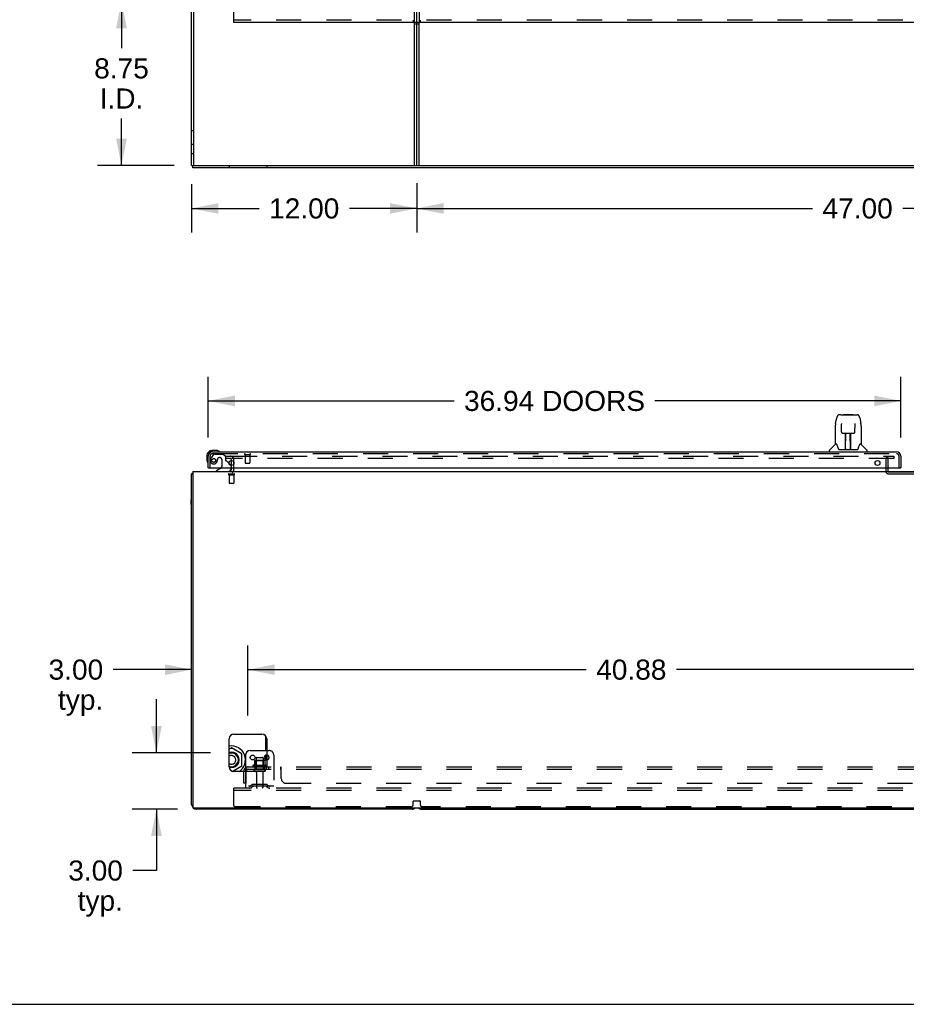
# Model space of a CAD drawing. Header units: inches. Extents: x 0 to 243, y 0 to 157.
# Tile 2 of 27: x 68 to 115, y 0 to 53. Entities that reach past the tile are written whole.
import ezdxf

# ---------------------------------------------------------------- set-up
doc = ezdxf.new("R2010")
doc.units = ezdxf.units.IN
doc.header["$LTSCALE"] = 13.357143
doc.header["$MEASUREMENT"] = 0
doc.linetypes.add('HIDDEN', pattern=[0.2, 0.1, -0.1])
doc.layers.get('0').update_dxf_attribs({"linetype": 'CONTINUOUS'})
for name, color, linetype in [('DEFAULT_2', 8, 'HIDDEN'), ('DIMENSIONS', 7, 'CONTINUOUS'), ('DOOR_3_ASSEMBLY', 7, 'CONTINUOUS'), ('SUBPANELS', 7, 'CONTINUOUS')]:
    doc.layers.add(name, color=color, linetype=linetype)
doc.styles.get("Standard").update_dxf_attribs({"font": 'arial.ttf'})
doc.dimstyles.new('DIMSTYLE_1', dxfattribs={"dimtxt": 1.071429, "dimasz": 1.428571, "dimexe": 0.09, "dimexo": 0.07, "dimgap": 0.0375, "dimtad": 0, "dimtih": 1, "dimtoh": 1, "dimzin": 4, "dimdsep": 46, "dimtxsty": 'Standard', "dimblk": '_FILLED', "dimblk1": '_FILLED', "dimblk2": '_FILLED', "dimcen": 0.09, "dimazin": 1, "dimtfac": 1, "dimtdec": 3, "dimtofl": 0, "dimtmove": 0, "dimatfit": 3, "dimldrblk": '_FILLED', "dimfxl": 0, "dimtolj": 1, "dimtzin": 4, "dimarcsym": 0})

# ---------------------------------------------------------------- blocks, each defined once
blk = doc.blocks.new('_FILLED')
at = {"color": 0, "linetype": 'ByBlock'}
blk.add_solid([(0, 0), (-1, 0.2), (-1, -0.2)], dxfattribs=at)
blk = doc.blocks.new('*D3')
at = {"layer": 'DIMENSIONS', "color": 2, "linetype": 'Continuous'}
for p, q in [((89.166, 43.785), (89.166, 41.151)), ((136.166, 43.788), (136.166, 41.151)), ((89.166, 42.437), (110.258, 42.437)), ((136.166, 42.437), (115.073, 42.437))]:
    blk.add_line(p, q, dxfattribs=at)
at = {"layer": 'DIMENSIONS', "color": 2, "linetype": 'Continuous', "xscale": 1.4285714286, "yscale": 1.4285714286, "zscale": 1.4285714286, "rotation": 180}
blk.add_blockref('_FILLED', (89.166, 42.437), dxfattribs=at)
at = {"layer": 'DIMENSIONS', "color": 2, "linetype": 'Continuous', "xscale": 1.4285714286, "yscale": 1.4285714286, "zscale": 1.4285714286}
blk.add_blockref('_FILLED', (136.166, 42.437), dxfattribs=at)
at = {"layer": 'DIMENSIONS', "color": 2, "linetype": 'Continuous', "insert": (112.666, 42.973), "char_height": 1.0714, "width": 3.74403, "attachment_point": 2, "line_spacing_factor": 0.9}
blk.add_mtext('47.00', dxfattribs=at)
blk = doc.blocks.new('*D6')
at = {"layer": 'DIMENSIONS', "color": 2, "linetype": 'Continuous'}
for p, q in [((79.957, 53.475), (72.141, 53.475)), ((73.427, 53.475), (73.427, 50.977)), ((73.427, 44.725), (73.427, 47.227)), ((76.228, 44.725), (72.141, 44.725))]:
    blk.add_line(p, q, dxfattribs=at)
at = {"layer": 'DIMENSIONS', "color": 2, "linetype": 'Continuous', "xscale": 1.4285714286, "yscale": 1.4285714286, "zscale": 1.4285714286}
for p, rotation in [((73.427, 53.475), 90), ((73.427, 44.725), 270)]:
    blk.add_blockref('_FILLED', p, dxfattribs=dict(at, rotation=rotation))
at = {"layer": 'DIMENSIONS', "color": 2, "linetype": 'Continuous', "insert": (73.427, 50.441), "char_height": 1.0714, "width": 2.91158, "attachment_point": 2, "line_spacing_factor": 0.9}
blk.add_mtext('8.75\\PI.D.', dxfattribs=at)
blk = doc.blocks.new('*D10')
at = {"layer": 'DIMENSIONS', "color": 2, "linetype": 'Continuous'}
for p, q in [((78.041, 30.219), (78.041, 33.46)), ((114.978, 30.219), (114.978, 33.46)), ((78.041, 32.174), (91.154, 32.174)), ((114.978, 32.174), (101.865, 32.174))]:
    blk.add_line(p, q, dxfattribs=at)
at = {"layer": 'DIMENSIONS', "color": 2, "linetype": 'Continuous', "xscale": 1.4285714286, "yscale": 1.4285714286, "zscale": 1.4285714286, "rotation": 180}
blk.add_blockref('_FILLED', (78.041, 32.174), dxfattribs=at)
at = {"layer": 'DIMENSIONS', "color": 2, "linetype": 'Continuous', "xscale": 1.4285714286, "yscale": 1.4285714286, "zscale": 1.4285714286}
blk.add_blockref('_FILLED', (114.978, 32.174), dxfattribs=at)
at = {"layer": 'DIMENSIONS', "color": 2, "linetype": 'Continuous', "insert": (96.51, 32.71), "char_height": 1.07143, "width": 9.63887, "attachment_point": 2, "line_spacing_factor": 0.9}
blk.add_mtext('36.94 DOORS', dxfattribs=at)
blk = doc.blocks.new('*D20')
at = {"layer": 'DIMENSIONS', "color": 2, "linetype": 'Continuous'}
for p, q in [((80.166, 15.408), (80.166, 19.132)), ((77.166, 17.846), (72.99, 17.846)), ((80.166, 17.846), (83.023, 17.846))]:
    blk.add_line(p, q, dxfattribs=at)
at = {"layer": 'DIMENSIONS', "color": 2, "linetype": 'Continuous', "xscale": 1.4285714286, "yscale": 1.4285714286, "zscale": 1.4285714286}
blk.add_blockref('_FILLED', (77.166, 17.846), dxfattribs=at)
at = {"layer": 'DIMENSIONS', "color": 2, "linetype": 'Continuous', "xscale": 1.4285714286, "yscale": 1.4285714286, "zscale": 1.4285714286, "rotation": 180}
blk.add_blockref('_FILLED', (80.166, 17.846), dxfattribs=at)
at = {"layer": 'DIMENSIONS', "color": 2, "linetype": 'Continuous', "insert": (72.454, 18.382), "char_height": 1.0714, "width": 2.91158, "attachment_point": 3, "line_spacing_factor": 0.9}
blk.add_mtext('3.00\\Ptyp.', dxfattribs=at)
blk = doc.blocks.new('*D21')
at = {"layer": 'DIMENSIONS', "color": 2, "linetype": 'Continuous'}
for p, q in [((80.166, 15.408), (80.166, 19.132)), ((121.041, 15.408), (121.041, 19.132)), ((80.166, 17.846), (98.196, 17.846)), ((121.041, 17.846), (103.011, 17.846))]:
    blk.add_line(p, q, dxfattribs=at)
at = {"layer": 'DIMENSIONS', "color": 2, "linetype": 'Continuous', "xscale": 1.4285714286, "yscale": 1.4285714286, "zscale": 1.4285714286, "rotation": 180}
blk.add_blockref('_FILLED', (80.166, 17.846), dxfattribs=at)
at = {"layer": 'DIMENSIONS', "color": 2, "linetype": 'Continuous', "xscale": 1.4285714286, "yscale": 1.4285714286, "zscale": 1.4285714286}
blk.add_blockref('_FILLED', (121.041, 17.846), dxfattribs=at)
at = {"layer": 'DIMENSIONS', "color": 2, "linetype": 'Continuous', "insert": (100.603, 18.382), "char_height": 1.0714, "width": 3.74403, "attachment_point": 2, "line_spacing_factor": 0.9}
blk.add_mtext('40.88', dxfattribs=at)
blk = doc.blocks.new('*D24')
at = {"layer": 'DIMENSIONS', "color": 2, "linetype": 'Continuous'}
for p, q in [((75.289, 13.408), (75.289, 16.265)), ((78.166, 13.408), (74.003, 13.408)), ((76.416, 10.408), (74.003, 10.408)), ((75.289, 10.408), (75.289, 7.134)), ((75.289, 7.134), (74.039, 7.134))]:
    blk.add_line(p, q, dxfattribs=at)
at = {"layer": 'DIMENSIONS', "color": 2, "linetype": 'Continuous', "xscale": 1.4285714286, "yscale": 1.4285714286, "zscale": 1.4285714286}
for p, rotation in [((75.289, 13.408), 270), ((75.289, 10.408), 90)]:
    blk.add_blockref('_FILLED', p, dxfattribs=dict(at, rotation=rotation))
at = {"layer": 'DIMENSIONS', "color": 2, "linetype": 'Continuous', "insert": (73.503, 7.669), "char_height": 1.0714, "width": 2.91158, "attachment_point": 3, "line_spacing_factor": 0.9}
blk.add_mtext('3.00\\Ptyp.', dxfattribs=at)
blk = doc.blocks.new('*D25')
at = {"layer": 'DIMENSIONS', "color": 2, "linetype": 'Continuous'}
for p, q in [((77.166, 43.725), (77.166, 41.151)), ((89.166, 43.785), (89.166, 41.151)), ((77.166, 42.437), (80.758, 42.437)), ((89.166, 42.437), (85.573, 42.437))]:
    blk.add_line(p, q, dxfattribs=at)
at = {"layer": 'DIMENSIONS', "color": 2, "linetype": 'Continuous', "xscale": 1.4285714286, "yscale": 1.4285714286, "zscale": 1.4285714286, "rotation": 180}
blk.add_blockref('_FILLED', (77.166, 42.437), dxfattribs=at)
at = {"layer": 'DIMENSIONS', "color": 2, "linetype": 'Continuous', "xscale": 1.4285714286, "yscale": 1.4285714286, "zscale": 1.4285714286}
blk.add_blockref('_FILLED', (89.166, 42.437), dxfattribs=at)
at = {"layer": 'DIMENSIONS', "color": 2, "linetype": 'Continuous', "insert": (83.166, 42.973), "char_height": 1.0714, "width": 3.74403, "attachment_point": 2, "line_spacing_factor": 0.9}
blk.add_mtext('12.00', dxfattribs=at)

msp = doc.modelspace()

# ---------------------------------------------------------------- linework, layer by layer
at = {"color": 7, "linetype": 'Continuous'}
for p, q in [((77.166, 44.725), (77.166, 134.475)), ((77.291, 44.725), (77.291, 134.475)), ((79.416, 52.35), (79.416, 54.6)), ((192.541, 52.35), (79.416, 52.35)), ((89.041, 44.725), (89.041, 52.35)), ((89.041, 52.288), (89.291, 52.288)), ((89.166, 44.725), (89.166, 52.35)), ((77.166, 46.6), (77.291, 46.6)), ((77.166, 44.725), (195.166, 44.725)), ((77.228, 44.6), (77.228, 44.725)), ((195.103, 44.6), (77.228, 44.6)), ((79.291, 28.729), (79.291, 28.995)), ((77.228, 28.408), (77.228, 10.533)), ((77.228, 28.408), (195.103, 28.408)), ((79.291, 28.533), (79.291, 28.612)), ((77.166, 10.658), (77.166, 28.283)), ((77.166, 28.283), (77.228, 28.283)), ((77.135, 26.647), (77.135, 26.908)), ((77.166, 26.908), (77.135, 26.908)), ((77.166, 26.896), (77.135, 26.896)), ((77.166, 26.765), (77.135, 26.765)), ((77.166, 26.647), (77.135, 26.647)), ((79.416, 14.408), (80.916, 14.408)), ((81.104, 14.322), (81.104, 13.533)), ((79.166, 12.658), (79.166, 14.158)), ((79.291, 13.668), (79.166, 13.596)), ((79.291, 13.618), (79.291, 13.668)), ((79.841, 13.35), (79.291, 13.668)), ((81.166, 14.158), (81.166, 12.658)), ((79.798, 13.325), (79.841, 13.35)), ((79.841, 12.715), (79.841, 13.35)), ((80.041, 13.283), (80.041, 12.408)), ((80.291, 13.533), (81.166, 13.533)), ((81.104, 13.269), (81.104, 13.046)), ((79.334, 12.422), (79.841, 12.715)), ((79.798, 12.74), (79.841, 12.715)), ((79.291, 12.447), (79.291, 12.441)), ((80.916, 12.408), (79.416, 12.408)), ((77.291, 10.47), (194.978, 10.47)), ((88.916, 10.408), (77.416, 10.408)), ((89.416, 10.408), (135.916, 10.408)), ((0, 0), (242.857, 0))]:
    msp.add_line(p, q, dxfattribs=at)
at = {"color": 3, "linetype": 'Continuous'}
msp.add_line((89.291, 44.725), (89.291, 52.35), dxfattribs=at)
at = {"color": 7, "linetype": 'Continuous'}
for points in [[(77.19, 28.302), (77.186, 28.301), (77.183, 28.299), (77.18, 28.298), (77.177, 28.296), (77.174, 28.295), (77.172, 28.293), (77.17, 28.292), (77.168, 28.29), (77.167, 28.288), (77.166, 28.287), (77.166, 28.285), (77.166, 28.283)], [(77.226, 28.321), (77.224, 28.318), (77.221, 28.316), (77.218, 28.314), (77.215, 28.312), (77.211, 28.31), (77.207, 28.308), (77.202, 28.307), (77.198, 28.305), (77.19, 28.302)]]:
    msp.add_lwpolyline(points, dxfattribs=at)
msp.add_circle((80.416, 13.158), 0.128, dxfattribs=at)
for centre, radius, start, end in [((79.166, 28.533), 0.125, 270, 360), ((79.416, 14.158), 0.25, 90, 180), ((80.916, 14.158), 0.25, 0, 90), ((79.291, 13.033), 0.744, 302.7714, 99.6803), ((79.291, 13.033), 0.413, 252.4531, 107.6446), ((79.291, 13.033), 0.366, 250.0095, 109.9905), ((79.291, 13.033), 0.365, 249.9714, 110.0286), ((79.291, 13.033), 0.235, 237.8639, 122.1361), ((79.291, 13.033), 0.557, 51.1677, 68.8323), ((79.648, 13.148), 0.01, 201.8663, 220.5231), ((80.291, 13.283), 0.25, 90, 180), ((81.166, 13.158), 0.128, 90, 270), ((79.416, 12.658), 0.25, 180, 270), ((79.648, 12.918), 0.01, 139.4446, 162.1415), ((79.291, 13.033), 0.557, 351.1677, 8.8323), ((80.916, 12.658), 0.25, 270, 360), ((79.291, 13.033), 0.557, 291.1677, 308.8323), ((77.416, 10.658), 0.25, 180, 270), ((77.291, 10.533), 0.0625, 180, 270), ((88.916, 10.658), 0.25, 270, 311.404), ((89.416, 10.658), 0.25, 228.596, 270)]:
    msp.add_arc(centre, radius, start, end, dxfattribs=at)
at = {"layer": 'DEFAULT_2', "color": 8, "linetype": 'HIDDEN'}
for p, q in [((89.041, 52.35), (89.041, 130.85)), ((89.166, 52.35), (89.166, 130.85)), ((89.291, 130.85), (89.291, 52.35)), ((192.541, 52.475), (79.416, 52.475)), ((88.978, 52.475), (88.978, 52.35)), ((89.353, 52.475), (89.353, 52.35)), ((77.291, 45.85), (77.166, 45.85)), ((77.291, 45.35), (77.166, 45.35)), ((79.166, 44.725), (79.166, 44.6)), ((81.166, 44.725), (81.166, 44.6)), ((78.978, 29.22), (78.978, 29.095)), ((78.978, 29.22), (79.295, 29.22)), ((79.295, 29.095), (78.978, 29.095)), ((79.291, 28.995), (79.291, 29.033)), ((79.322, 29.22), (114.603, 29.22)), ((114.603, 29.095), (79.322, 29.095)), ((79.416, 28.533), (79.416, 29.033)), ((114.166, 29.045), (114.166, 28.437)), ((114.27, 29.045), (114.27, 28.437)), ((114.603, 29.22), (114.603, 29.095)), ((79.291, 28.612), (79.291, 28.729)), ((114.32, 28.387), (117.512, 28.387)), ((79.149, 28.283), (79.433, 28.283)), ((79.149, 28.24), (79.433, 28.24)), ((79.167, 28.24), (79.167, 27.793)), ((79.415, 28.24), (79.415, 27.793)), ((114.32, 28.283), (117.512, 28.283)), ((79.177, 27.783), (79.405, 27.783)), ((80.608, 13.128), (80.608, 12.533)), ((80.638, 13.158), (80.944, 13.158)), ((80.974, 13.128), (80.974, 12.533)), ((81.166, 13.533), (81.291, 13.533)), ((81.541, 13.283), (81.541, 11.533)), ((81.147, 12.728), (80.435, 12.728)), ((81.125, 12.658), (80.457, 12.658)), ((80.513, 12.983), (80.513, 12.755)), ((81.046, 12.994), (80.535, 12.994)), ((80.607, 12.974), (80.587, 12.994)), ((80.607, 12.678), (80.587, 12.658)), ((80.607, 12.678), (80.607, 12.974)), ((80.974, 12.974), (80.607, 12.974)), ((80.974, 12.678), (80.607, 12.678)), ((80.974, 12.974), (80.994, 12.994)), ((80.974, 12.678), (80.974, 12.974)), ((80.974, 12.678), (80.994, 12.658)), ((81.068, 12.983), (81.068, 12.755)), ((80.041, 12.408), (80.041, 11.533)), ((81.055, 12.533), (80.526, 12.533)), ((81.055, 12.427), (80.526, 12.427)), ((80.625, 12.364), (80.625, 11.563)), ((80.957, 12.364), (80.957, 11.563)), ((81.541, 11.637), (80.041, 11.637)), ((80.384, 11.705), (80.316, 11.656)), ((80.444, 11.621), (80.376, 11.572)), ((81.131, 11.727), (80.45, 11.727)), ((81.131, 11.623), (80.45, 11.623)), ((80.616, 11.727), (80.616, 11.623)), ((80.966, 11.727), (80.966, 11.623)), ((81.137, 11.621), (81.205, 11.572)), ((81.198, 11.705), (81.266, 11.656)), ((79.416, 11.408), (79.416, 11.533)), ((192.541, 11.533), (79.416, 11.533)), ((79.416, 10.595), (79.416, 11.408)), ((192.541, 11.408), (79.416, 11.408)), ((88.853, 10.533), (79.478, 10.533)), ((88.978, 10.658), (88.978, 10.825)), ((88.998, 10.845), (89.333, 10.845)), ((89.353, 10.825), (89.353, 10.658)), ((135.853, 10.533), (89.478, 10.533))]:
    msp.add_line(p, q, dxfattribs=at)
for centre, radius, start, end in [((79.228, 29.033), 0.188, 0, 90), ((79.228, 29.033), 0.0625, 0, 90), ((114.32, 29.045), 0.154, 90, 180), ((114.32, 29.045), 0.05, 90, 180), ((79.166, 28.533), 0.25, 310.7609, 360), ((114.32, 28.437), 0.154, 180, 270), ((114.32, 28.437), 0.05, 180, 270), ((79.149, 28.261), 0.0215, 90, 270), ((79.433, 28.261), 0.0215, 270, 90), ((79.177, 27.793), 0.01, 180, 270), ((79.405, 27.793), 0.01, 270, 360), ((80.638, 13.128), 0.03, 90, 180), ((80.944, 13.128), 0.03, 0, 90), ((81.166, 13.158), 0.128, 270, 90), ((81.291, 13.283), 0.25, 0, 90), ((80.457, 12.696), 0.0384, 124.4497, 270), ((80.791, 12.127), 0.698, 113.9679, 120.6631), ((80.503, 12.774), 0.01, 293.9679, 360), ((80.523, 12.983), 0.01, 95.1938, 180), ((80.535, 12.852), 0.141, 90, 95.2081), ((81.046, 12.852), 0.141, 84.7919, 90), ((81.058, 12.983), 0.01, 0, 84.8062), ((81.078, 12.774), 0.01, 180, 246.0321), ((80.791, 12.127), 0.698, 59.3369, 66.0321), ((81.125, 12.696), 0.0384, 270, 55.5503), ((80.526, 12.48), 0.053, 90, 270), ((80.562, 12.364), 0.0625, 0, 90), ((81.019, 12.364), 0.0625, 90, 180), ((81.055, 12.48), 0.053, 270, 90), ((80.255, 11.741), 0.104, 270, 305.7539), ((80.255, 11.741), 0.208, 270, 305.7539), ((80.45, 11.613), 0.114, 90, 125.7539), ((80.45, 11.613), 0.01, 90, 125.7539), ((80.655, 11.563), 0.03, 180, 270), ((80.927, 11.563), 0.03, 270, 360), ((81.131, 11.613), 0.114, 54.2461, 90), ((81.131, 11.613), 0.01, 54.2461, 90), ((81.327, 11.741), 0.208, 234.2461, 270), ((81.327, 11.741), 0.104, 234.2461, 270), ((79.478, 10.595), 0.0625, 180, 270), ((88.853, 10.658), 0.125, 270, 360), ((88.998, 10.825), 0.02, 90, 180), ((89.333, 10.825), 0.02, 0, 90), ((89.478, 10.658), 0.125, 180, 270)]:
    msp.add_arc(centre, radius, start, end, dxfattribs=at)
at = {"layer": 'DOOR_3_ASSEMBLY', "color": 7, "linetype": 'Continuous'}
for p, q in [((111.492, 30.974), (111.557, 31.28)), ((111.761, 31.434), (111.681, 31.434)), ((111.763, 31.434), (112.569, 31.434)), ((111.768, 31.434), (111.766, 31.434)), ((111.928, 31.454), (111.908, 31.434)), ((111.928, 31.454), (112.404, 31.454)), ((112.404, 31.454), (112.424, 31.434)), ((112.57, 31.434), (112.651, 31.434)), ((112.775, 31.28), (112.84, 30.974)), ((111.477, 30.831), (111.477, 29.859)), ((111.799, 30.922), (111.78, 30.922)), ((111.798, 30.958), (111.799, 30.955)), ((111.799, 30.955), (111.799, 30.951)), ((111.799, 30.951), (111.799, 30.943)), ((111.799, 30.943), (111.799, 30.932)), ((111.806, 30.528), (111.799, 30.932)), ((112.043, 30.451), (112.289, 30.451)), ((112.292, 29.584), (112.277, 30.451)), ((112.525, 30.528), (112.533, 30.94)), ((112.552, 30.922), (112.532, 30.922)), ((112.533, 30.948), (112.533, 30.953)), ((112.533, 30.94), (112.533, 30.948)), ((112.855, 30.831), (112.855, 29.859)), ((111.887, 30.45), (112.007, 30.45)), ((112.017, 29.604), (112.031, 30.451)), ((112.024, 30.035), (112.024, 30.45)), ((112.027, 30.225), (112.024, 30.225)), ((112.027, 30.214), (112.024, 30.214)), ((112.307, 30.225), (112.281, 30.225)), ((112.307, 30.214), (112.281, 30.214)), ((112.285, 29.985), (112.307, 29.985)), ((112.307, 29.981), (112.285, 29.981)), ((112.307, 29.584), (112.307, 30.45)), ((112.325, 30.45), (112.445, 30.45)), ((78.5, 29.526), (78.244, 29.526)), ((78.287, 29.466), (78.244, 29.466)), ((78.538, 29.523), (78.5, 29.526)), ((78.636, 29.479), (78.629, 29.481)), ((111.162, 29.466), (111.162, 29.528)), ((111.471, 29.854), (111.173, 29.556)), ((111.55, 29.859), (111.477, 29.859)), ((111.645, 29.607), (111.65, 29.6)), ((111.68, 29.584), (112.652, 29.584)), ((112.017, 29.656), (112.017, 29.63)), ((112.024, 29.584), (112.024, 29.588)), ((112.291, 29.63), (112.291, 29.656)), ((112.855, 29.859), (112.782, 29.859)), ((112.861, 29.854), (113.158, 29.556)), ((113.17, 29.466), (113.17, 29.528)), ((77.981, 29.263), (77.981, 29.006)), ((77.981, 29.006), (77.984, 28.968)), ((78.026, 28.877), (78.027, 28.871)), ((78.061, 28.612), (78.041, 28.612)), ((78.721, 28.585), (78.483, 28.447)), ((78.483, 28.408), (78.483, 28.447)), ((79.16, 28.839), (79.24, 28.758)), ((79.27, 28.612), (79.27, 28.565)), ((114.958, 28.612), (114.978, 28.612))]:
    msp.add_line(p, q, dxfattribs=at)
at = {"layer": 'DOOR_3_ASSEMBLY', "color": 3, "linetype": 'Continuous'}
for p, q in [((78.287, 29.466), (114.732, 29.466)), ((78.041, 28.612), (78.041, 29.219)), ((114.978, 29.219), (114.978, 28.612)), ((78.061, 28.612), (114.958, 28.612))]:
    msp.add_line(p, q, dxfattribs=at)
at = {"layer": 'DOOR_3_ASSEMBLY', "color": 8, "linetype": 'HIDDEN'}
for p, q in [((78.145, 28.612), (78.145, 29.219)), ((78.321, 29.307), (78.219, 29.163)), ((78.287, 29.362), (114.732, 29.362)), ((78.385, 29.341), (78.837, 29.341)), ((78.673, 29.149), (78.64, 29.149)), ((78.771, 29.051), (78.771, 28.671)), ((78.963, 29.215), (78.837, 29.341)), ((78.963, 29.215), (78.963, 29.036)), ((79.021, 28.977), (79.16, 28.839)), ((80.003, 29.319), (80.287, 29.319)), ((80.021, 29.319), (80.021, 28.872)), ((80.269, 29.319), (80.269, 28.872)), ((114.874, 28.612), (114.874, 29.219)), ((79.27, 28.687), (79.27, 28.612)), ((80.031, 28.862), (80.259, 28.862))]:
    msp.add_line(p, q, dxfattribs=at)
at = {"layer": 'DOOR_3_ASSEMBLY', "color": 7, "linetype": 'Continuous'}
for points in [[(111.681, 31.434), (111.677, 31.434), (111.662, 31.432), (111.647, 31.427), (111.633, 31.421), (111.621, 31.412), (111.61, 31.402), (111.6, 31.391), (111.592, 31.379), (111.585, 31.365), (111.578, 31.35), (111.572, 31.334), (111.566, 31.315), (111.56, 31.294), (111.557, 31.28)], [(112.751, 31.357), (112.745, 31.369), (112.738, 31.381), (112.731, 31.391), (112.723, 31.401), (112.713, 31.41), (112.703, 31.418), (112.691, 31.425), (112.678, 31.43), (112.665, 31.433), (112.651, 31.434)], [(112.775, 31.28), (112.772, 31.292), (112.767, 31.311), (112.762, 31.328), (112.757, 31.343), (112.751, 31.357)], [(111.492, 30.974), (111.486, 30.942), (111.48, 30.9), (111.477, 30.858), (111.477, 30.831)], [(111.798, 30.963), (111.798, 30.963), (111.798, 30.963), (111.798, 30.963), (111.798, 30.962), (111.798, 30.961), (111.798, 30.96), (111.798, 30.958)], [(111.806, 30.528), (111.807, 30.516), (111.811, 30.503), (111.816, 30.491), (111.823, 30.48), (111.832, 30.47), (111.843, 30.462), (111.854, 30.456), (111.866, 30.452), (111.878, 30.45), (111.885, 30.45)], [(112.007, 30.45), (112.01, 30.45), (112.019, 30.45), (112.028, 30.451), (112.036, 30.451), (112.043, 30.451)], [(112.289, 30.451), (112.297, 30.451), (112.306, 30.45), (112.314, 30.45), (112.323, 30.45), (112.325, 30.45)], [(112.446, 30.45), (112.455, 30.45), (112.467, 30.453), (112.479, 30.457), (112.49, 30.463), (112.5, 30.471), (112.509, 30.481), (112.516, 30.492), (112.521, 30.504), (112.524, 30.517), (112.525, 30.528)], [(112.533, 30.953), (112.533, 30.957), (112.533, 30.958), (112.533, 30.96), (112.533, 30.961), (112.533, 30.962), (112.533, 30.963), (112.533, 30.963)], [(112.855, 30.831), (112.854, 30.858), (112.851, 30.901), (112.845, 30.943), (112.84, 30.974)], [(111.546, 29.859), (111.552, 29.85), (111.566, 29.822), (111.581, 29.786), (111.596, 29.744), (111.613, 29.695), (111.627, 29.647)], [(111.627, 29.647), (111.63, 29.639), (111.635, 29.627), (111.639, 29.616), (111.645, 29.607)], [(111.65, 29.6), (111.656, 29.594), (111.663, 29.589), (111.67, 29.585), (111.678, 29.584), (111.68, 29.584)], [(112.652, 29.584), (112.653, 29.584), (112.661, 29.585), (112.668, 29.588), (112.675, 29.593)], [(112.675, 29.593), (112.681, 29.599), (112.687, 29.607)], [(112.687, 29.607), (112.692, 29.616), (112.697, 29.626), (112.702, 29.639), (112.704, 29.647)], [(112.704, 29.647), (112.718, 29.693), (112.735, 29.741), (112.75, 29.784), (112.765, 29.82), (112.779, 29.849), (112.785, 29.859)]]:
    msp.add_lwpolyline(points, dxfattribs=at)
at = {"layer": 'DOOR_3_ASSEMBLY', "color": 8, "linetype": 'HIDDEN'}
msp.add_circle((78.345, 28.999), 0.101, dxfattribs=at)
at = {"layer": 'DOOR_3_ASSEMBLY', "color": 3, "linetype": 'Continuous'}
for centre in [(79.291, 28.862), (113.728, 28.862)]:
    msp.add_circle(centre, 0.133, dxfattribs=at)
at = {"layer": 'DOOR_3_ASSEMBLY', "color": 7, "linetype": 'Continuous'}
for centre, radius, start, end in [((78.244, 29.263), 0.263, 90, 180), ((78.244, 29.263), 0.203, 90, 180), ((78.5, 29.276), 0.25, 59.1101, 90), ((78.621, 29.481), 0.015, 270, 353.6204), ((78.621, 29.477), 0.015, 6.3796, 59.1101), ((111.201, 29.528), 0.0394, 135, 180), ((111.485, 29.84), 0.0197, 90, 135), ((112.036, 29.603), 0.0197, 179, 270), ((112.036, 29.603), 0.0197, 260.739, 269.9232), ((112.272, 29.603), 0.0197, 270, 1), ((112.272, 29.603), 0.0197, 270.0771, 272.6469), ((112.847, 29.84), 0.0197, 45, 90), ((113.13, 29.528), 0.0394, 0, 45), ((78.231, 29.006), 0.25, 180, 210.8899), ((78.029, 28.886), 0.015, 210.8899, 263.6204), ((78.026, 28.886), 0.015, 276.3796, 360), ((78.671, 28.671), 0.1, 300.092, 323.4532), ((79.113, 28.565), 0.157, 270, 360), ((79.17, 28.687), 0.1, 27.0175, 45)]:
    msp.add_arc(centre, radius, start, end, dxfattribs=at)
at = {"layer": 'DOOR_3_ASSEMBLY', "color": 3, "linetype": 'Continuous'}
for centre, start, end in [((78.287, 29.219), 90, 180), ((114.732, 29.219), 0, 90)]:
    msp.add_arc(centre, 0.246, start, end, dxfattribs=at)
at = {"layer": 'DOOR_3_ASSEMBLY', "color": 8, "linetype": 'HIDDEN'}
for centre, radius, start, end in [((78.287, 29.219), 0.142, 90, 180), ((78.345, 28.999), 0.187, 163.1561, 342.1518), ((78.535, 28.941), 0.386, 144.9, 163.1561), ((78.385, 29.262), 0.079, 90, 144.9), ((78.149, 29.062), 0.393, 342.0702, 358.3395), ((78.64, 29.051), 0.098, 90, 180), ((78.673, 29.051), 0.098, 0, 90), ((79.002, 29.036), 0.039, 180, 248.3904), ((78.951, 28.906), 0.1, 45, 68.3904), ((80.003, 29.34), 0.0215, 90, 270), ((80.287, 29.34), 0.0215, 270, 90), ((114.732, 29.219), 0.142, 0, 90), ((78.671, 28.671), 0.1, 323.4532, 360), ((79.17, 28.687), 0.1, 0, 27.0175), ((80.031, 28.872), 0.01, 180, 270), ((80.259, 28.872), 0.01, 270, 360)]:
    msp.add_arc(centre, radius, start, end, dxfattribs=at)
at = {"layer": 'DOOR_3_ASSEMBLY', "color": 7, "linetype": 'Continuous'}
for centre, major_axis, start_param, end_param in [((112.016, 29.623), (0, 0.0394), -2.940151, -2.835574), ((112.292, 29.623), (0.0394, 0), -1.875951, -1.570796)]:
    msp.add_ellipse(centre, major_axis=major_axis, ratio=1, start_param=start_param, end_param=end_param, dxfattribs=at)
at = {"layer": 'SUBPANELS', "color": 7, "linetype": 'Continuous'}
msp.add_line((80.033, 12.604), (80.041, 12.595), dxfattribs=at)
at = {"layer": 'SUBPANELS', "color": 8, "linetype": 'HIDDEN'}
for p, q in [((80.072, 12.533), (80.072, 12.658)), ((80.072, 12.658), (120.041, 12.658)), ((80.541, 12.658), (80.541, 12.533)), ((81.041, 12.658), (81.041, 12.533)), ((81.269, 12.658), (81.269, 12.533)), ((81.55, 12.658), (81.55, 12.533)), ((81.912, 12.533), (81.912, 12.658)), ((81.947, 12.033), (81.947, 12.604)), ((79.947, 11.783), (79.947, 12.408)), ((80.041, 12.595), (80.113, 12.507)), ((80.072, 12.533), (151.76, 12.533)), ((80.072, 11.783), (80.072, 12.421)), ((80.072, 11.783), (79.947, 11.783)), ((82.197, 11.783), (149.635, 11.783))]:
    msp.add_line(p, q, dxfattribs=at)
at = {"layer": 'SUBPANELS', "color": 3, "linetype": 'Continuous'}
msp.add_line((79.947, 12.408), (79.947, 12.421), dxfattribs=at)
msp.add_lwpolyline([(80.033, 12.604), (80.036, 12.606), (80.038, 12.609), (80.04, 12.612), (80.041, 12.612)], dxfattribs=at)
at = {"layer": 'SUBPANELS', "color": 8, "linetype": 'HIDDEN'}
for points in [[(80.041, 12.612), (80.043, 12.615), (80.045, 12.619), (80.046, 12.623), (80.048, 12.627), (80.052, 12.635)], [(80.052, 12.635), (80.053, 12.638), (80.055, 12.642), (80.057, 12.645), (80.058, 12.648), (80.06, 12.651), (80.062, 12.653), (80.064, 12.655), (80.067, 12.656), (80.068, 12.657), (80.07, 12.658), (80.072, 12.658)], [(81.93, 12.638), (81.928, 12.642), (81.927, 12.645), (81.925, 12.648), (81.923, 12.651), (81.921, 12.653), (81.919, 12.655), (81.917, 12.656), (81.915, 12.657), (81.913, 12.658), (81.912, 12.658)], [(81.927, 12.645), (81.925, 12.648), (81.923, 12.651), (81.921, 12.653), (81.919, 12.655), (81.917, 12.656), (81.915, 12.657), (81.913, 12.658), (81.912, 12.658)], [(81.937, 12.623), (81.933, 12.631), (81.932, 12.635), (81.93, 12.638)], [(81.947, 12.604), (81.945, 12.606), (81.943, 12.609), (81.942, 12.612), (81.94, 12.615), (81.938, 12.619), (81.937, 12.623)], [(81.947, 12.604), (81.945, 12.606), (81.943, 12.609), (81.942, 12.612), (81.94, 12.615), (81.938, 12.619)], [(80.072, 12.592), (80.072, 12.592), (80.072, 12.592), (80.072, 12.592), (80.072, 12.592), (80.072, 12.591), (80.072, 12.591), (80.072, 12.59), (80.072, 12.59), (80.072, 12.589)], [(80.095, 12.529), (80.095, 12.529), (80.095, 12.529), (80.095, 12.529), (80.095, 12.529), (80.094, 12.529), (80.094, 12.53), (80.094, 12.53), (80.094, 12.531), (80.093, 12.532), (80.093, 12.532), (80.093, 12.533), (80.092, 12.533), (80.092, 12.534), (80.091, 12.535), (80.091, 12.535), (80.091, 12.536), (80.09, 12.537), (80.09, 12.538), (80.09, 12.538), (80.089, 12.539), (80.089, 12.54), (80.088, 12.541), (80.088, 12.541), (80.088, 12.542), (80.087, 12.543), (80.087, 12.544), (80.086, 12.545), (80.086, 12.546), (80.086, 12.547), (80.085, 12.547), (80.085, 12.548), (80.084, 12.549), (80.084, 12.55), (80.084, 12.551), (80.083, 12.552), (80.083, 12.553), (80.082, 12.554), (80.082, 12.555), (80.082, 12.556), (80.081, 12.557), (80.081, 12.558), (80.08, 12.559), (80.08, 12.56), (80.08, 12.562), (80.079, 12.563), (80.079, 12.564), (80.079, 12.565), (80.078, 12.566), (80.078, 12.567), (80.078, 12.568), (80.077, 12.569), (80.077, 12.57), (80.077, 12.571), (80.076, 12.572), (80.076, 12.573), (80.076, 12.574), (80.075, 12.575), (80.075, 12.576), (80.075, 12.577), (80.075, 12.578), (80.074, 12.579), (80.074, 12.58), (80.074, 12.581), (80.074, 12.582), (80.074, 12.583), (80.073, 12.583), (80.073, 12.584), (80.073, 12.585), (80.073, 12.586), (80.073, 12.587), (80.073, 12.588), (80.072, 12.589), (80.072, 12.589), (80.072, 12.59), (80.072, 12.591), (80.072, 12.591), (80.072, 12.592), (80.072, 12.592), (80.072, 12.592), (80.072, 12.592)], [(80.083, 12.528), (80.081, 12.53), (80.078, 12.531), (80.076, 12.532), (80.074, 12.532), (80.072, 12.533)], [(80.1, 12.514), (80.095, 12.518), (80.093, 12.52), (80.091, 12.523), (80.088, 12.525), (80.086, 12.527), (80.083, 12.528)], [(80.092, 12.532), (80.093, 12.532), (80.093, 12.531), (80.093, 12.531), (80.094, 12.53), (80.094, 12.53), (80.094, 12.529), (80.095, 12.529), (80.095, 12.529), (80.095, 12.529), (80.095, 12.529)], [(80.113, 12.507), (80.112, 12.507), (80.111, 12.507), (80.11, 12.507), (80.109, 12.507), (80.108, 12.508), (80.107, 12.509), (80.105, 12.51), (80.103, 12.511), (80.101, 12.513), (80.1, 12.514)], [(81.923, 12.525), (81.921, 12.527), (81.92, 12.528), (81.918, 12.53), (81.916, 12.531), (81.915, 12.532), (81.913, 12.532), (81.912, 12.533)], [(81.927, 12.518), (81.924, 12.523), (81.923, 12.525), (81.921, 12.527), (81.92, 12.528), (81.918, 12.53), (81.916, 12.531), (81.915, 12.532), (81.913, 12.532), (81.912, 12.533)], [(81.94, 12.507), (81.938, 12.508), (81.936, 12.509), (81.935, 12.51), (81.933, 12.511), (81.931, 12.513), (81.93, 12.514), (81.929, 12.516), (81.927, 12.518)], [(81.947, 12.507), (81.945, 12.507), (81.943, 12.507), (81.941, 12.507), (81.94, 12.507), (81.938, 12.508), (81.936, 12.509), (81.935, 12.51), (81.933, 12.511), (81.931, 12.513), (81.93, 12.514), (81.929, 12.516), (81.927, 12.518)], [(81.947, 12.507), (81.945, 12.507), (81.943, 12.507), (81.941, 12.507)]]:
    msp.add_lwpolyline(points, dxfattribs=at)
at = {"layer": 'SUBPANELS', "color": 3, "linetype": 'Continuous'}
msp.add_arc((80.184, 12.421), 0.237, 129.4342, 180, dxfattribs=at)
at = {"layer": 'SUBPANELS', "color": 8, "linetype": 'HIDDEN'}
for centre, radius, start, end in [((80.184, 12.421), 0.237, 90, 129.4342), ((80.184, 12.421), 0.112, 90, 180), ((82.197, 12.033), 0.25, 180, 270)]:
    msp.add_arc(centre, radius, start, end, dxfattribs=at)

# ---------------------------------------------------------------- dimensions: what is measured, and where the dimension line sits
at = {"layer": 'DIMENSIONS', "color": 2, "linetype": 'Continuous'}
for base, p1, p2, text, picture, middle in [((73.427, 53.475), (76.298, 44.725), (80.027, 53.475), '<>\\PI.D.', '*D6', (73.427, 49.102)), ((75.289, 13.408), (73.933, 10.408), (78.236, 13.408), '<>\\Ptyp.', '*D24', (72.048, 6.33))]:
    dim = msp.add_linear_dim(base=base, p1=p1, p2=p2, angle=90, text=text, dimstyle='DIMSTYLE_1', dxfattribs=at)
    dim.commit()
    dim.dimension.update_dxf_attribs({"geometry": picture, "text_midpoint": middle, "dimtype": 160})
dim = msp.add_linear_dim(base=(77.166, 42.437), p1=(89.166, 43.855), p2=(77.166, 43.795), angle=180, dimstyle='DIMSTYLE_1', dxfattribs=at)
dim.commit()
dim.dimension.update_dxf_attribs({"geometry": '*D25', "text_midpoint": (83.211, 42.431), "dimtype": 160})
for base, p1, p2, picture, middle in [((136.166, 42.437), (89.166, 43.855), (136.166, 43.858), '*D3', (112.638, 42.431)), ((121.04076476, 17.846111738), (80.16576476, 15.337618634), (121.04076476, 15.337618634), '*D21', (100.573110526, 17.840137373))]:
    dim = msp.add_linear_dim(base=base, p1=p1, p2=p2, dimstyle='DIMSTYLE_1', dxfattribs=at)
    dim.commit()
    dim.dimension.update_dxf_attribs({"geometry": picture, "text_midpoint": middle, "dimtype": 160})
for base, p1, p2, text, picture, middle in [((114.978, 32.174), (78.041, 30.149), (114.978, 30.149), '<> DOORS', '*D10', (96.51, 32.174)), ((80.166, 17.846), (77.166, 10.658), (80.166, 15.338), '<>\\Ptyp.', '*D20', (70.999, 17.043))]:
    dim = msp.add_linear_dim(base=base, p1=p1, p2=p2, text=text, dimstyle='DIMSTYLE_1', dxfattribs=at)
    dim.commit()
    dim.dimension.update_dxf_attribs({"geometry": picture, "text_midpoint": middle, "dimtype": 160})

doc.saveas('drawing.dxf')
